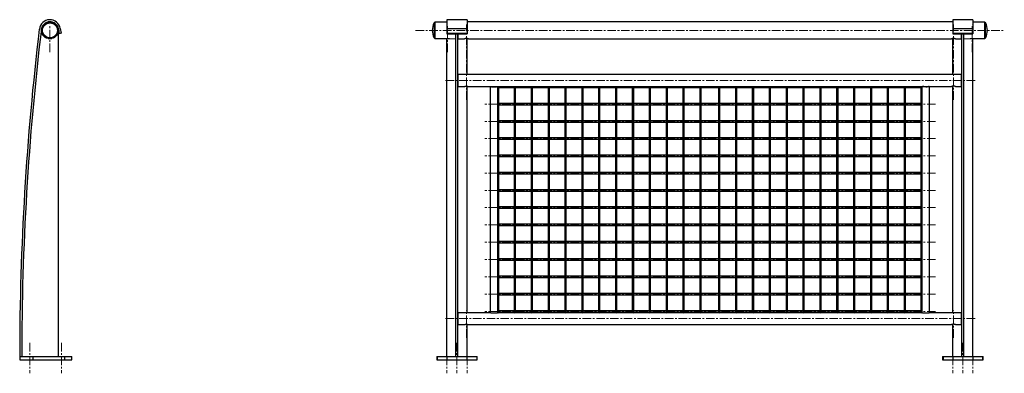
# Model space of a CAD drawing. Header units: millimetres. Extents: x 58 to 204, y 41 to 204.
# Tile 1 of 2: x 58 to 204, y 41 to 93. Entities that reach past the tile are written whole.
import ezdxf

# ---------------------------------------------------------------- set-up
doc = ezdxf.new("R2010")
doc.units = ezdxf.units.MM
doc.linetypes.add('CENTERX2', pattern=[20.32, 12.7, -2.54, 2.54, -2.54])
doc.layers.add('FORMAT', color=7, linetype='Continuous')

msp = doc.modelspace()

# ---------------------------------------------------------------- linework, layer by layer
at = {"color": 8, "linetype": 'Continuous', "lineweight": 25}
for p, q in [((119.77, 92.55), (119.77, 90.33)), ((119.9, 92.64), (119.9, 90.24)), ((201.41, 90.24), (201.41, 92.64)), ((201.54, 90.33), (201.54, 92.55))]:
    msp.add_line(p, q, dxfattribs=at)
at = {"color": 7, "linetype": 'Continuous', "lineweight": 25}
for p, q in [((121.66, 92.67), (119.9, 92.64)), ((124.66, 93.02), (121.66, 93.02)), ((121.66, 93.02), (121.66, 91.73)), ((124.66, 93.02), (124.66, 91.73)), ((196.66, 92.69), (124.66, 92.69)), ((199.66, 93.02), (196.66, 93.02)), ((196.66, 93.02), (196.66, 91.73)), ((199.66, 93.02), (199.66, 91.73)), ((201.41, 92.64), (199.66, 92.67)), ((64.07, 91.68), (64.21, 90.94)), ((64.09, 43.17), (64.09, 91.44)), ((64.5, 91), (64.21, 90.94)), ((64.36, 91.73), (64.5, 91)), ((121.66, 91.73), (121.66, 91)), ((121.66, 91.73), (124.66, 91.73)), ((121.66, 91), (121.66, 90.94)), ((121.66, 91), (124.66, 91)), ((121.66, 90.94), (124.66, 90.94)), ((123, 43.17), (123, 90.94)), ((123.31, 43.17), (123.31, 90.94)), ((123.31, 90.76), (123.36, 90.76)), ((123.36, 90.19), (123.36, 90.94)), ((124.66, 91.73), (124.66, 91)), ((124.66, 91), (124.66, 90.94)), ((196.66, 91.73), (196.66, 91)), ((196.66, 91.73), (199.66, 91.73)), ((196.66, 91), (199.66, 91)), ((196.66, 91), (196.66, 90.94)), ((196.66, 90.94), (199.66, 90.94)), ((197.96, 90.19), (197.96, 90.94)), ((197.96, 90.76), (198, 90.76)), ((198, 43.17), (198, 90.94)), ((198.31, 43.17), (198.31, 90.94)), ((199.66, 91.73), (199.66, 91)), ((199.66, 91), (199.66, 90.94)), ((119.9, 90.24), (121.47, 90.22)), ((121.66, 43.17), (121.66, 90.24)), ((122.05, 90.21), (123, 90.19)), ((123.36, 90.19), (124.26, 90.19)), ((124.66, 84.88), (124.66, 90.22)), ((124.85, 90.19), (196.46, 90.19)), ((196.66, 84.88), (196.66, 90.22)), ((197.05, 90.19), (197.96, 90.19)), ((198.31, 90.19), (199.26, 90.21)), ((199.66, 43.17), (199.66, 90.24)), ((199.84, 90.22), (201.41, 90.24)), ((197.96, 84.88), (123.36, 84.88)), ((123.36, 84.01), (123.36, 84.88)), ((197.96, 84.01), (197.96, 84.88)), ((123.36, 84.42), (123.31, 84.42)), ((123.36, 83.42), (123.31, 83.42)), ((123.36, 83.13), (123.36, 84.01)), ((197.96, 84.42), (198, 84.42)), ((197.96, 83.13), (197.96, 84.01)), ((197.96, 83.42), (198, 83.42)), ((123.36, 83.13), (124.26, 83.13)), ((124.66, 49.63), (124.66, 83.17)), ((124.85, 83.13), (196.46, 83.13)), ((128.15, 49.63), (128.15, 83.14)), ((129.15, 83.14), (129.15, 49.63)), ((129.16, 83.14), (129.16, 49.63)), ((129.36, 49.63), (129.36, 83.14)), ((129.36, 82.96), (131.66, 82.96)), ((131.66, 83.14), (131.66, 49.63)), ((131.86, 49.63), (131.86, 83.14)), ((131.86, 82.96), (134.16, 82.96)), ((134.16, 83.14), (134.16, 49.63)), ((134.36, 49.63), (134.36, 83.14)), ((134.36, 82.96), (136.66, 82.96)), ((136.66, 83.14), (136.66, 49.63)), ((136.86, 49.63), (136.86, 83.14)), ((136.86, 82.96), (139.16, 82.96)), ((139.16, 83.14), (139.16, 49.63)), ((139.36, 49.63), (139.36, 83.14)), ((139.36, 82.96), (141.66, 82.96)), ((141.66, 83.14), (141.66, 49.63)), ((141.86, 49.63), (141.86, 83.14)), ((141.86, 82.96), (144.16, 82.96)), ((144.16, 83.14), (144.16, 49.63)), ((144.36, 49.63), (144.36, 83.14)), ((144.36, 82.96), (146.66, 82.96)), ((146.66, 83.14), (146.66, 49.63)), ((146.86, 49.63), (146.86, 83.14)), ((146.86, 82.96), (149.16, 82.96)), ((149.16, 83.14), (149.16, 49.63)), ((149.36, 49.63), (149.36, 83.14)), ((149.36, 82.96), (151.66, 82.96)), ((151.66, 83.14), (151.66, 49.63)), ((151.86, 49.63), (151.86, 83.14)), ((151.86, 82.96), (154.16, 82.96)), ((154.16, 83.14), (154.16, 49.63)), ((154.36, 49.63), (154.36, 83.14)), ((154.36, 82.96), (156.66, 82.96)), ((156.66, 83.14), (156.66, 49.63)), ((156.86, 49.63), (156.86, 83.14)), ((156.86, 82.96), (159.16, 82.96)), ((159.16, 83.14), (159.16, 49.63)), ((159.36, 49.63), (159.36, 83.14)), ((159.36, 82.96), (161.95, 82.96)), ((161.95, 83.14), (161.95, 49.63)), ((162.15, 49.63), (162.15, 83.14)), ((162.15, 82.96), (164.45, 82.96)), ((164.45, 83.14), (164.45, 49.63)), ((164.65, 49.63), (164.65, 83.14)), ((164.65, 82.96), (166.95, 82.96)), ((166.95, 83.14), (166.95, 49.63)), ((167.15, 49.63), (167.15, 83.14)), ((167.15, 82.96), (169.45, 82.96)), ((169.45, 83.14), (169.45, 49.63)), ((169.65, 49.63), (169.65, 83.14)), ((169.65, 82.96), (171.95, 82.96)), ((171.95, 83.14), (171.95, 49.63)), ((172.15, 49.63), (172.15, 83.14)), ((172.15, 82.96), (174.45, 82.96)), ((174.45, 83.14), (174.45, 49.63)), ((174.65, 49.63), (174.65, 83.14)), ((174.65, 82.96), (176.95, 82.96)), ((176.95, 83.14), (176.95, 49.63)), ((177.15, 49.63), (177.15, 83.14)), ((177.15, 82.96), (179.45, 82.96)), ((179.45, 83.14), (179.45, 49.63)), ((179.65, 49.63), (179.65, 83.14)), ((179.65, 82.96), (181.95, 82.96)), ((181.95, 83.14), (181.95, 49.63)), ((182.15, 49.63), (182.15, 83.14)), ((182.15, 82.96), (184.45, 82.96)), ((184.45, 83.14), (184.45, 49.63)), ((184.65, 49.63), (184.65, 83.14)), ((184.65, 82.96), (186.95, 82.96)), ((186.95, 83.14), (186.95, 49.63)), ((187.15, 49.63), (187.15, 83.14)), ((187.15, 82.96), (189.45, 82.96)), ((189.45, 83.14), (189.45, 49.63)), ((189.65, 49.63), (189.65, 83.14)), ((189.65, 82.96), (191.95, 82.96)), ((191.95, 83.14), (191.95, 49.63)), ((192.15, 49.63), (192.15, 83.14)), ((192.15, 49.63), (192.15, 83.14)), ((193.15, 83.14), (193.15, 49.63)), ((196.66, 49.63), (196.66, 83.17)), ((197.05, 83.13), (197.96, 83.13)), ((131.66, 80.61), (129.36, 80.61)), ((129.36, 80.41), (131.66, 80.41)), ((134.16, 80.61), (131.86, 80.61)), ((131.86, 80.41), (134.16, 80.41)), ((136.66, 80.61), (134.36, 80.61)), ((134.36, 80.41), (136.66, 80.41)), ((139.16, 80.61), (136.86, 80.61)), ((136.86, 80.41), (139.16, 80.41)), ((141.66, 80.61), (139.36, 80.61)), ((139.36, 80.41), (141.66, 80.41)), ((144.16, 80.61), (141.86, 80.61)), ((141.86, 80.41), (144.16, 80.41)), ((146.66, 80.61), (144.36, 80.61)), ((144.36, 80.41), (146.66, 80.41)), ((149.16, 80.61), (146.86, 80.61)), ((146.86, 80.41), (149.16, 80.41)), ((151.66, 80.61), (149.36, 80.61)), ((149.36, 80.41), (151.66, 80.41)), ((154.16, 80.61), (151.86, 80.61)), ((151.86, 80.41), (154.16, 80.41)), ((156.66, 80.61), (154.36, 80.61)), ((154.36, 80.41), (156.66, 80.41)), ((159.16, 80.61), (156.86, 80.61)), ((156.86, 80.41), (159.16, 80.41)), ((161.95, 80.61), (159.36, 80.61)), ((159.36, 80.41), (161.95, 80.41)), ((164.45, 80.61), (162.15, 80.61)), ((162.15, 80.41), (164.45, 80.41)), ((166.95, 80.61), (164.65, 80.61)), ((164.65, 80.41), (166.95, 80.41)), ((169.45, 80.61), (167.15, 80.61)), ((167.15, 80.41), (169.45, 80.41)), ((171.95, 80.61), (169.65, 80.61)), ((169.65, 80.41), (171.95, 80.41)), ((174.45, 80.61), (172.15, 80.61)), ((172.15, 80.41), (174.45, 80.41)), ((176.95, 80.61), (174.65, 80.61)), ((174.65, 80.41), (176.95, 80.41)), ((179.45, 80.61), (177.15, 80.61)), ((177.15, 80.41), (179.45, 80.41)), ((181.95, 80.61), (179.65, 80.61)), ((179.65, 80.41), (181.95, 80.41)), ((184.45, 80.61), (182.15, 80.61)), ((182.15, 80.41), (184.45, 80.41)), ((186.95, 80.61), (184.65, 80.61)), ((184.65, 80.41), (186.95, 80.41)), ((189.45, 80.61), (187.15, 80.61)), ((187.15, 80.41), (189.45, 80.41)), ((191.95, 80.61), (189.65, 80.61)), ((189.65, 80.41), (191.95, 80.41)), ((131.66, 78.06), (129.36, 78.06)), ((129.36, 77.86), (131.66, 77.86)), ((134.16, 78.06), (131.86, 78.06)), ((131.86, 77.86), (134.16, 77.86)), ((136.66, 78.06), (134.36, 78.06)), ((134.36, 77.86), (136.66, 77.86)), ((139.16, 78.06), (136.86, 78.06)), ((136.86, 77.86), (139.16, 77.86)), ((141.66, 78.06), (139.36, 78.06)), ((139.36, 77.86), (141.66, 77.86)), ((144.16, 78.06), (141.86, 78.06)), ((141.86, 77.86), (144.16, 77.86)), ((146.66, 78.06), (144.36, 78.06)), ((144.36, 77.86), (146.66, 77.86)), ((149.16, 78.06), (146.86, 78.06)), ((146.86, 77.86), (149.16, 77.86)), ((151.66, 78.06), (149.36, 78.06)), ((149.36, 77.86), (151.66, 77.86)), ((154.16, 78.06), (151.86, 78.06)), ((151.86, 77.86), (154.16, 77.86)), ((156.66, 78.06), (154.36, 78.06)), ((154.36, 77.86), (156.66, 77.86)), ((159.16, 78.06), (156.86, 78.06)), ((156.86, 77.86), (159.16, 77.86)), ((161.95, 78.06), (159.36, 78.06)), ((159.36, 77.86), (161.95, 77.86)), ((164.45, 78.06), (162.15, 78.06)), ((162.15, 77.86), (164.45, 77.86)), ((166.95, 78.06), (164.65, 78.06)), ((164.65, 77.86), (166.95, 77.86)), ((169.45, 78.06), (167.15, 78.06)), ((167.15, 77.86), (169.45, 77.86)), ((171.95, 78.06), (169.65, 78.06)), ((169.65, 77.86), (171.95, 77.86)), ((174.45, 78.06), (172.15, 78.06)), ((172.15, 77.86), (174.45, 77.86)), ((176.95, 78.06), (174.65, 78.06)), ((174.65, 77.86), (176.95, 77.86)), ((179.45, 78.06), (177.15, 78.06)), ((177.15, 77.86), (179.45, 77.86)), ((181.95, 78.06), (179.65, 78.06)), ((179.65, 77.86), (181.95, 77.86)), ((184.45, 78.06), (182.15, 78.06)), ((182.15, 77.86), (184.45, 77.86)), ((186.95, 78.06), (184.65, 78.06)), ((184.65, 77.86), (186.95, 77.86)), ((189.45, 78.06), (187.15, 78.06)), ((187.15, 77.86), (189.45, 77.86)), ((191.95, 78.06), (189.65, 78.06)), ((189.65, 77.86), (191.95, 77.86)), ((131.66, 75.51), (129.36, 75.51)), ((129.36, 75.31), (131.66, 75.31)), ((134.16, 75.51), (131.86, 75.51)), ((131.86, 75.31), (134.16, 75.31)), ((136.66, 75.51), (134.36, 75.51)), ((134.36, 75.31), (136.66, 75.31)), ((139.16, 75.51), (136.86, 75.51)), ((136.86, 75.31), (139.16, 75.31)), ((141.66, 75.51), (139.36, 75.51)), ((139.36, 75.31), (141.66, 75.31)), ((144.16, 75.51), (141.86, 75.51)), ((141.86, 75.31), (144.16, 75.31)), ((146.66, 75.51), (144.36, 75.51)), ((144.36, 75.31), (146.66, 75.31)), ((149.16, 75.51), (146.86, 75.51)), ((146.86, 75.31), (149.16, 75.31)), ((151.66, 75.51), (149.36, 75.51)), ((149.36, 75.31), (151.66, 75.31)), ((154.16, 75.51), (151.86, 75.51)), ((151.86, 75.31), (154.16, 75.31)), ((156.66, 75.51), (154.36, 75.51)), ((154.36, 75.31), (156.66, 75.31)), ((159.16, 75.51), (156.86, 75.51)), ((156.86, 75.31), (159.16, 75.31)), ((161.95, 75.51), (159.36, 75.51)), ((159.36, 75.31), (161.95, 75.31)), ((164.45, 75.51), (162.15, 75.51)), ((162.15, 75.31), (164.45, 75.31)), ((166.95, 75.51), (164.65, 75.51)), ((164.65, 75.31), (166.95, 75.31)), ((169.45, 75.51), (167.15, 75.51)), ((167.15, 75.31), (169.45, 75.31)), ((171.95, 75.51), (169.65, 75.51)), ((169.65, 75.31), (171.95, 75.31)), ((174.45, 75.51), (172.15, 75.51)), ((172.15, 75.31), (174.45, 75.31)), ((176.95, 75.51), (174.65, 75.51)), ((174.65, 75.31), (176.95, 75.31)), ((179.45, 75.51), (177.15, 75.51)), ((177.15, 75.31), (179.45, 75.31)), ((181.95, 75.51), (179.65, 75.51)), ((179.65, 75.31), (181.95, 75.31)), ((184.45, 75.51), (182.15, 75.51)), ((182.15, 75.31), (184.45, 75.31)), ((186.95, 75.51), (184.65, 75.51)), ((184.65, 75.31), (186.95, 75.31)), ((189.45, 75.51), (187.15, 75.51)), ((187.15, 75.31), (189.45, 75.31)), ((191.95, 75.51), (189.65, 75.51)), ((189.65, 75.31), (191.95, 75.31)), ((131.66, 72.95), (129.36, 72.95)), ((129.36, 72.75), (131.66, 72.75)), ((134.16, 72.95), (131.86, 72.95)), ((131.86, 72.75), (134.16, 72.75)), ((136.66, 72.95), (134.36, 72.95)), ((134.36, 72.75), (136.66, 72.75)), ((139.16, 72.95), (136.86, 72.95)), ((136.86, 72.75), (139.16, 72.75)), ((141.66, 72.95), (139.36, 72.95)), ((139.36, 72.75), (141.66, 72.75)), ((144.16, 72.95), (141.86, 72.95)), ((141.86, 72.75), (144.16, 72.75)), ((146.66, 72.95), (144.36, 72.95)), ((144.36, 72.75), (146.66, 72.75)), ((149.16, 72.95), (146.86, 72.95)), ((146.86, 72.75), (149.16, 72.75)), ((151.66, 72.95), (149.36, 72.95)), ((149.36, 72.75), (151.66, 72.75)), ((154.16, 72.95), (151.86, 72.95)), ((151.86, 72.75), (154.16, 72.75)), ((156.66, 72.95), (154.36, 72.95)), ((154.36, 72.75), (156.66, 72.75)), ((159.16, 72.95), (156.86, 72.95)), ((156.86, 72.75), (159.16, 72.75)), ((161.95, 72.95), (159.36, 72.95)), ((159.36, 72.75), (161.95, 72.75)), ((164.45, 72.95), (162.15, 72.95)), ((162.15, 72.75), (164.45, 72.75)), ((166.95, 72.95), (164.65, 72.95)), ((164.65, 72.75), (166.95, 72.75)), ((169.45, 72.95), (167.15, 72.95)), ((167.15, 72.75), (169.45, 72.75)), ((171.95, 72.95), (169.65, 72.95)), ((169.65, 72.75), (171.95, 72.75)), ((174.45, 72.95), (172.15, 72.95)), ((172.15, 72.75), (174.45, 72.75)), ((176.95, 72.95), (174.65, 72.95)), ((174.65, 72.75), (176.95, 72.75)), ((179.45, 72.95), (177.15, 72.95)), ((177.15, 72.75), (179.45, 72.75)), ((181.95, 72.95), (179.65, 72.95)), ((179.65, 72.75), (181.95, 72.75)), ((184.45, 72.95), (182.15, 72.95)), ((182.15, 72.75), (184.45, 72.75)), ((186.95, 72.95), (184.65, 72.95)), ((184.65, 72.75), (186.95, 72.75)), ((189.45, 72.95), (187.15, 72.95)), ((187.15, 72.75), (189.45, 72.75)), ((191.95, 72.95), (189.65, 72.95)), ((189.65, 72.75), (191.95, 72.75)), ((131.66, 70.4), (129.36, 70.4)), ((129.36, 70.2), (131.66, 70.2)), ((134.16, 70.4), (131.86, 70.4)), ((131.86, 70.2), (134.16, 70.2)), ((136.66, 70.4), (134.36, 70.4)), ((134.36, 70.2), (136.66, 70.2)), ((139.16, 70.4), (136.86, 70.4)), ((136.86, 70.2), (139.16, 70.2)), ((141.66, 70.4), (139.36, 70.4)), ((139.36, 70.2), (141.66, 70.2)), ((144.16, 70.4), (141.86, 70.4)), ((141.86, 70.2), (144.16, 70.2)), ((146.66, 70.4), (144.36, 70.4)), ((144.36, 70.2), (146.66, 70.2)), ((149.16, 70.4), (146.86, 70.4)), ((146.86, 70.2), (149.16, 70.2)), ((151.66, 70.4), (149.36, 70.4)), ((149.36, 70.2), (151.66, 70.2)), ((154.16, 70.4), (151.86, 70.4)), ((151.86, 70.2), (154.16, 70.2)), ((156.66, 70.4), (154.36, 70.4)), ((154.36, 70.2), (156.66, 70.2)), ((159.16, 70.4), (156.86, 70.4)), ((156.86, 70.2), (159.16, 70.2)), ((161.95, 70.4), (159.36, 70.4)), ((159.36, 70.2), (161.95, 70.2)), ((164.45, 70.4), (162.15, 70.4)), ((162.15, 70.2), (164.45, 70.2)), ((166.95, 70.4), (164.65, 70.4)), ((164.65, 70.2), (166.95, 70.2)), ((169.45, 70.4), (167.15, 70.4)), ((167.15, 70.2), (169.45, 70.2)), ((171.95, 70.4), (169.65, 70.4)), ((169.65, 70.2), (171.95, 70.2)), ((174.45, 70.4), (172.15, 70.4)), ((172.15, 70.2), (174.45, 70.2)), ((176.95, 70.4), (174.65, 70.4)), ((174.65, 70.2), (176.95, 70.2)), ((179.45, 70.4), (177.15, 70.4)), ((177.15, 70.2), (179.45, 70.2)), ((181.95, 70.4), (179.65, 70.4)), ((179.65, 70.2), (181.95, 70.2)), ((184.45, 70.4), (182.15, 70.4)), ((182.15, 70.2), (184.45, 70.2)), ((186.95, 70.4), (184.65, 70.4)), ((184.65, 70.2), (186.95, 70.2)), ((189.45, 70.4), (187.15, 70.4)), ((187.15, 70.2), (189.45, 70.2)), ((191.95, 70.4), (189.65, 70.4)), ((189.65, 70.2), (191.95, 70.2)), ((131.66, 67.84), (129.36, 67.84)), ((129.36, 67.64), (131.66, 67.64)), ((134.16, 67.84), (131.86, 67.84)), ((131.86, 67.64), (134.16, 67.64)), ((136.66, 67.84), (134.36, 67.84)), ((134.36, 67.64), (136.66, 67.64)), ((139.16, 67.84), (136.86, 67.84)), ((136.86, 67.64), (139.16, 67.64)), ((141.66, 67.84), (139.36, 67.84)), ((139.36, 67.64), (141.66, 67.64)), ((144.16, 67.84), (141.86, 67.84)), ((141.86, 67.64), (144.16, 67.64)), ((146.66, 67.84), (144.36, 67.84)), ((144.36, 67.64), (146.66, 67.64)), ((149.16, 67.84), (146.86, 67.84)), ((146.86, 67.64), (149.16, 67.64)), ((151.66, 67.84), (149.36, 67.84)), ((149.36, 67.64), (151.66, 67.64)), ((154.16, 67.84), (151.86, 67.84)), ((151.86, 67.64), (154.16, 67.64)), ((156.66, 67.84), (154.36, 67.84)), ((154.36, 67.64), (156.66, 67.64)), ((159.16, 67.84), (156.86, 67.84)), ((156.86, 67.64), (159.16, 67.64)), ((161.95, 67.84), (159.36, 67.84)), ((159.36, 67.64), (161.95, 67.64)), ((164.45, 67.84), (162.15, 67.84)), ((162.15, 67.64), (164.45, 67.64)), ((166.95, 67.84), (164.65, 67.84)), ((164.65, 67.64), (166.95, 67.64)), ((169.45, 67.84), (167.15, 67.84)), ((167.15, 67.64), (169.45, 67.64)), ((171.95, 67.84), (169.65, 67.84)), ((169.65, 67.64), (171.95, 67.64)), ((174.45, 67.84), (172.15, 67.84)), ((172.15, 67.64), (174.45, 67.64)), ((176.95, 67.84), (174.65, 67.84)), ((174.65, 67.64), (176.95, 67.64)), ((179.45, 67.84), (177.15, 67.84)), ((177.15, 67.64), (179.45, 67.64)), ((181.95, 67.84), (179.65, 67.84)), ((179.65, 67.64), (181.95, 67.64)), ((184.45, 67.84), (182.15, 67.84)), ((182.15, 67.64), (184.45, 67.64)), ((186.95, 67.84), (184.65, 67.84)), ((184.65, 67.64), (186.95, 67.64)), ((189.45, 67.84), (187.15, 67.84)), ((187.15, 67.64), (189.45, 67.64)), ((191.95, 67.84), (189.65, 67.84)), ((189.65, 67.64), (191.95, 67.64)), ((131.66, 65.29), (129.36, 65.29)), ((129.36, 65.09), (131.66, 65.09)), ((134.16, 65.29), (131.86, 65.29)), ((131.86, 65.09), (134.16, 65.09)), ((136.66, 65.29), (134.36, 65.29)), ((134.36, 65.09), (136.66, 65.09)), ((139.16, 65.29), (136.86, 65.29)), ((136.86, 65.09), (139.16, 65.09)), ((141.66, 65.29), (139.36, 65.29)), ((139.36, 65.09), (141.66, 65.09)), ((144.16, 65.29), (141.86, 65.29)), ((141.86, 65.09), (144.16, 65.09)), ((146.66, 65.29), (144.36, 65.29)), ((144.36, 65.09), (146.66, 65.09)), ((149.16, 65.29), (146.86, 65.29)), ((146.86, 65.09), (149.16, 65.09)), ((151.66, 65.29), (149.36, 65.29)), ((149.36, 65.09), (151.66, 65.09)), ((154.16, 65.29), (151.86, 65.29)), ((151.86, 65.09), (154.16, 65.09)), ((156.66, 65.29), (154.36, 65.29)), ((154.36, 65.09), (156.66, 65.09)), ((159.16, 65.29), (156.86, 65.29)), ((156.86, 65.09), (159.16, 65.09)), ((161.95, 65.29), (159.36, 65.29)), ((159.36, 65.09), (161.95, 65.09)), ((164.45, 65.29), (162.15, 65.29)), ((162.15, 65.09), (164.45, 65.09)), ((166.95, 65.29), (164.65, 65.29)), ((164.65, 65.09), (166.95, 65.09)), ((169.45, 65.29), (167.15, 65.29)), ((167.15, 65.09), (169.45, 65.09)), ((171.95, 65.29), (169.65, 65.29)), ((169.65, 65.09), (171.95, 65.09)), ((174.45, 65.29), (172.15, 65.29)), ((172.15, 65.09), (174.45, 65.09)), ((176.95, 65.29), (174.65, 65.29)), ((174.65, 65.09), (176.95, 65.09)), ((179.45, 65.29), (177.15, 65.29)), ((177.15, 65.09), (179.45, 65.09)), ((181.95, 65.29), (179.65, 65.29)), ((179.65, 65.09), (181.95, 65.09)), ((184.45, 65.29), (182.15, 65.29)), ((182.15, 65.09), (184.45, 65.09)), ((186.95, 65.29), (184.65, 65.29)), ((184.65, 65.09), (186.95, 65.09)), ((189.45, 65.29), (187.15, 65.29)), ((187.15, 65.09), (189.45, 65.09)), ((191.95, 65.29), (189.65, 65.29)), ((189.65, 65.09), (191.95, 65.09)), ((131.66, 62.73), (129.36, 62.73)), ((129.36, 62.53), (131.66, 62.53)), ((134.16, 62.73), (131.86, 62.73)), ((131.86, 62.53), (134.16, 62.53)), ((136.66, 62.73), (134.36, 62.73)), ((134.36, 62.53), (136.66, 62.53)), ((139.16, 62.73), (136.86, 62.73)), ((136.86, 62.53), (139.16, 62.53)), ((141.66, 62.73), (139.36, 62.73)), ((139.36, 62.53), (141.66, 62.53)), ((144.16, 62.73), (141.86, 62.73)), ((141.86, 62.53), (144.16, 62.53)), ((146.66, 62.73), (144.36, 62.73)), ((144.36, 62.53), (146.66, 62.53)), ((149.16, 62.73), (146.86, 62.73)), ((146.86, 62.53), (149.16, 62.53)), ((151.66, 62.73), (149.36, 62.73)), ((149.36, 62.53), (151.66, 62.53)), ((154.16, 62.73), (151.86, 62.73)), ((151.86, 62.53), (154.16, 62.53)), ((156.66, 62.73), (154.36, 62.73)), ((154.36, 62.53), (156.66, 62.53)), ((159.16, 62.73), (156.86, 62.73)), ((156.86, 62.53), (159.16, 62.53)), ((161.95, 62.73), (159.36, 62.73)), ((159.36, 62.53), (161.95, 62.53)), ((164.45, 62.73), (162.15, 62.73)), ((162.15, 62.53), (164.45, 62.53)), ((166.95, 62.73), (164.65, 62.73)), ((164.65, 62.53), (166.95, 62.53)), ((169.45, 62.73), (167.15, 62.73)), ((167.15, 62.53), (169.45, 62.53)), ((171.95, 62.73), (169.65, 62.73)), ((169.65, 62.53), (171.95, 62.53)), ((174.45, 62.73), (172.15, 62.73)), ((172.15, 62.53), (174.45, 62.53)), ((176.95, 62.73), (174.65, 62.73)), ((174.65, 62.53), (176.95, 62.53)), ((179.45, 62.73), (177.15, 62.73)), ((177.15, 62.53), (179.45, 62.53)), ((181.95, 62.73), (179.65, 62.73)), ((179.65, 62.53), (181.95, 62.53)), ((184.45, 62.73), (182.15, 62.73)), ((182.15, 62.53), (184.45, 62.53)), ((186.95, 62.73), (184.65, 62.73)), ((184.65, 62.53), (186.95, 62.53)), ((189.45, 62.73), (187.15, 62.73)), ((187.15, 62.53), (189.45, 62.53)), ((191.95, 62.73), (189.65, 62.73)), ((189.65, 62.53), (191.95, 62.53)), ((131.66, 60.17), (129.36, 60.17)), ((129.36, 59.97), (131.66, 59.97)), ((134.16, 60.17), (131.86, 60.17)), ((131.86, 59.97), (134.16, 59.97)), ((136.66, 60.17), (134.36, 60.17)), ((134.36, 59.97), (136.66, 59.97)), ((139.16, 60.17), (136.86, 60.17)), ((136.86, 59.97), (139.16, 59.97)), ((141.66, 60.17), (139.36, 60.17)), ((139.36, 59.97), (141.66, 59.97)), ((144.16, 60.17), (141.86, 60.17)), ((141.86, 59.97), (144.16, 59.97)), ((146.66, 60.17), (144.36, 60.17)), ((144.36, 59.97), (146.66, 59.97)), ((149.16, 60.17), (146.86, 60.17)), ((146.86, 59.97), (149.16, 59.97)), ((151.66, 60.17), (149.36, 60.17)), ((149.36, 59.97), (151.66, 59.97)), ((154.16, 60.17), (151.86, 60.17)), ((151.86, 59.97), (154.16, 59.97)), ((156.66, 60.17), (154.36, 60.17)), ((154.36, 59.97), (156.66, 59.97)), ((159.16, 60.17), (156.86, 60.17)), ((156.86, 59.97), (159.16, 59.97)), ((161.95, 60.17), (159.36, 60.17)), ((159.36, 59.97), (161.95, 59.97)), ((164.45, 60.17), (162.15, 60.17)), ((162.15, 59.97), (164.45, 59.97)), ((166.95, 60.17), (164.65, 60.17)), ((164.65, 59.97), (166.95, 59.97)), ((169.45, 60.17), (167.15, 60.17)), ((167.15, 59.97), (169.45, 59.97)), ((171.95, 60.17), (169.65, 60.17)), ((169.65, 59.97), (171.95, 59.97)), ((174.45, 60.17), (172.15, 60.17)), ((172.15, 59.97), (174.45, 59.97)), ((176.95, 60.17), (174.65, 60.17)), ((174.65, 59.97), (176.95, 59.97)), ((179.45, 60.17), (177.15, 60.17)), ((177.15, 59.97), (179.45, 59.97)), ((181.95, 60.17), (179.65, 60.17)), ((179.65, 59.97), (181.95, 59.97)), ((184.45, 60.17), (182.15, 60.17)), ((182.15, 59.97), (184.45, 59.97)), ((186.95, 60.17), (184.65, 60.17)), ((184.65, 59.97), (186.95, 59.97)), ((189.45, 60.17), (187.15, 60.17)), ((187.15, 59.97), (189.45, 59.97)), ((191.95, 60.17), (189.65, 60.17)), ((189.65, 59.97), (191.95, 59.97)), ((131.66, 57.61), (129.36, 57.61)), ((129.36, 57.41), (131.66, 57.41)), ((134.16, 57.61), (131.86, 57.61)), ((131.86, 57.41), (134.16, 57.41)), ((136.66, 57.61), (134.36, 57.61)), ((134.36, 57.41), (136.66, 57.41)), ((139.16, 57.61), (136.86, 57.61)), ((136.86, 57.41), (139.16, 57.41)), ((141.66, 57.61), (139.36, 57.61)), ((139.36, 57.41), (141.66, 57.41)), ((144.16, 57.61), (141.86, 57.61)), ((141.86, 57.41), (144.16, 57.41)), ((146.66, 57.61), (144.36, 57.61)), ((144.36, 57.41), (146.66, 57.41)), ((149.16, 57.61), (146.86, 57.61)), ((146.86, 57.41), (149.16, 57.41)), ((151.66, 57.61), (149.36, 57.61)), ((149.36, 57.41), (151.66, 57.41)), ((154.16, 57.61), (151.86, 57.61)), ((151.86, 57.41), (154.16, 57.41)), ((156.66, 57.61), (154.36, 57.61)), ((154.36, 57.41), (156.66, 57.41)), ((159.16, 57.61), (156.86, 57.61)), ((156.86, 57.41), (159.16, 57.41)), ((161.95, 57.61), (159.36, 57.61)), ((159.36, 57.41), (161.95, 57.41)), ((164.45, 57.61), (162.15, 57.61)), ((162.15, 57.41), (164.45, 57.41)), ((166.95, 57.61), (164.65, 57.61)), ((164.65, 57.41), (166.95, 57.41)), ((169.45, 57.61), (167.15, 57.61)), ((167.15, 57.41), (169.45, 57.41)), ((171.95, 57.61), (169.65, 57.61)), ((169.65, 57.41), (171.95, 57.41)), ((174.45, 57.61), (172.15, 57.61)), ((172.15, 57.41), (174.45, 57.41)), ((176.95, 57.61), (174.65, 57.61)), ((174.65, 57.41), (176.95, 57.41)), ((179.45, 57.61), (177.15, 57.61)), ((177.15, 57.41), (179.45, 57.41)), ((181.95, 57.61), (179.65, 57.61)), ((179.65, 57.41), (181.95, 57.41)), ((184.45, 57.61), (182.15, 57.61)), ((182.15, 57.41), (184.45, 57.41)), ((186.95, 57.61), (184.65, 57.61)), ((184.65, 57.41), (186.95, 57.41)), ((189.45, 57.61), (187.15, 57.61)), ((187.15, 57.41), (189.45, 57.41)), ((191.95, 57.61), (189.65, 57.61)), ((189.65, 57.41), (191.95, 57.41)), ((131.66, 55.05), (129.36, 55.05)), ((129.36, 54.85), (131.66, 54.85)), ((134.16, 55.05), (131.86, 55.05)), ((131.86, 54.85), (134.16, 54.85)), ((136.66, 55.05), (134.36, 55.05)), ((134.36, 54.85), (136.66, 54.85)), ((139.16, 55.05), (136.86, 55.05)), ((136.86, 54.85), (139.16, 54.85)), ((141.66, 55.05), (139.36, 55.05)), ((139.36, 54.85), (141.66, 54.85)), ((144.16, 55.05), (141.86, 55.05)), ((141.86, 54.85), (144.16, 54.85)), ((146.66, 55.05), (144.36, 55.05)), ((144.36, 54.85), (146.66, 54.85)), ((149.16, 55.05), (146.86, 55.05)), ((146.86, 54.85), (149.16, 54.85)), ((151.66, 55.05), (149.36, 55.05)), ((149.36, 54.85), (151.66, 54.85)), ((154.16, 55.05), (151.86, 55.05)), ((151.86, 54.85), (154.16, 54.85)), ((156.66, 55.05), (154.36, 55.05)), ((154.36, 54.85), (156.66, 54.85)), ((159.16, 55.05), (156.86, 55.05)), ((156.86, 54.85), (159.16, 54.85)), ((161.95, 55.05), (159.36, 55.05)), ((159.36, 54.85), (161.95, 54.85)), ((164.45, 55.05), (162.15, 55.05)), ((162.15, 54.85), (164.45, 54.85)), ((166.95, 55.05), (164.65, 55.05)), ((164.65, 54.85), (166.95, 54.85)), ((169.45, 55.05), (167.15, 55.05)), ((167.15, 54.85), (169.45, 54.85)), ((171.95, 55.05), (169.65, 55.05)), ((169.65, 54.85), (171.95, 54.85)), ((174.45, 55.05), (172.15, 55.05)), ((172.15, 54.85), (174.45, 54.85)), ((176.95, 55.05), (174.65, 55.05)), ((174.65, 54.85), (176.95, 54.85)), ((179.45, 55.05), (177.15, 55.05)), ((177.15, 54.85), (179.45, 54.85)), ((181.95, 55.05), (179.65, 55.05)), ((179.65, 54.85), (181.95, 54.85)), ((184.45, 55.05), (182.15, 55.05)), ((182.15, 54.85), (184.45, 54.85)), ((186.95, 55.05), (184.65, 55.05)), ((184.65, 54.85), (186.95, 54.85)), ((189.45, 55.05), (187.15, 55.05)), ((187.15, 54.85), (189.45, 54.85)), ((191.95, 55.05), (189.65, 55.05)), ((189.65, 54.85), (191.95, 54.85)), ((131.66, 52.49), (129.36, 52.49)), ((129.36, 52.29), (131.66, 52.29)), ((134.16, 52.49), (131.86, 52.49)), ((131.86, 52.29), (134.16, 52.29)), ((136.66, 52.49), (134.36, 52.49)), ((134.36, 52.29), (136.66, 52.29)), ((139.16, 52.49), (136.86, 52.49)), ((136.86, 52.29), (139.16, 52.29)), ((141.66, 52.49), (139.36, 52.49)), ((139.36, 52.29), (141.66, 52.29)), ((144.16, 52.49), (141.86, 52.49)), ((141.86, 52.29), (144.16, 52.29)), ((146.66, 52.49), (144.36, 52.49)), ((144.36, 52.29), (146.66, 52.29)), ((149.16, 52.49), (146.86, 52.49)), ((146.86, 52.29), (149.16, 52.29)), ((151.66, 52.49), (149.36, 52.49)), ((149.36, 52.29), (151.66, 52.29)), ((154.16, 52.49), (151.86, 52.49)), ((151.86, 52.29), (154.16, 52.29)), ((156.66, 52.49), (154.36, 52.49)), ((154.36, 52.29), (156.66, 52.29)), ((159.16, 52.49), (156.86, 52.49)), ((156.86, 52.29), (159.16, 52.29)), ((161.95, 52.49), (159.36, 52.49)), ((159.36, 52.29), (161.95, 52.29)), ((164.45, 52.49), (162.15, 52.49)), ((162.15, 52.29), (164.45, 52.29)), ((166.95, 52.49), (164.65, 52.49)), ((164.65, 52.29), (166.95, 52.29)), ((169.45, 52.49), (167.15, 52.49)), ((167.15, 52.29), (169.45, 52.29)), ((171.95, 52.49), (169.65, 52.49)), ((169.65, 52.29), (171.95, 52.29)), ((174.45, 52.49), (172.15, 52.49)), ((172.15, 52.29), (174.45, 52.29)), ((176.95, 52.49), (174.65, 52.49)), ((174.65, 52.29), (176.95, 52.29)), ((179.45, 52.49), (177.15, 52.49)), ((177.15, 52.29), (179.45, 52.29)), ((181.95, 52.49), (179.65, 52.49)), ((179.65, 52.29), (181.95, 52.29)), ((184.45, 52.49), (182.15, 52.49)), ((182.15, 52.29), (184.45, 52.29)), ((186.95, 52.49), (184.65, 52.49)), ((184.65, 52.29), (186.95, 52.29)), ((189.45, 52.49), (187.15, 52.49)), ((187.15, 52.29), (189.45, 52.29)), ((191.95, 52.49), (189.65, 52.49)), ((189.65, 52.29), (191.95, 52.29)), ((128.15, 49.63), (123.36, 49.63)), ((123.36, 48.76), (123.36, 49.63)), ((129.16, 49.63), (129.15, 49.63)), ((131.66, 49.93), (129.36, 49.93)), ((129.36, 49.73), (131.66, 49.73)), ((131.66, 49.63), (129.36, 49.63)), ((134.16, 49.93), (131.86, 49.93)), ((131.86, 49.73), (134.16, 49.73)), ((134.16, 49.63), (131.86, 49.63)), ((136.66, 49.93), (134.36, 49.93)), ((134.36, 49.73), (136.66, 49.73)), ((136.66, 49.63), (134.36, 49.63)), ((139.16, 49.93), (136.86, 49.93)), ((136.86, 49.73), (139.16, 49.73)), ((139.16, 49.63), (136.86, 49.63)), ((141.66, 49.93), (139.36, 49.93)), ((139.36, 49.73), (141.66, 49.73)), ((141.66, 49.63), (139.36, 49.63)), ((144.16, 49.93), (141.86, 49.93)), ((141.86, 49.73), (144.16, 49.73)), ((144.16, 49.63), (141.86, 49.63)), ((146.66, 49.93), (144.36, 49.93)), ((144.36, 49.73), (146.66, 49.73)), ((146.66, 49.63), (144.36, 49.63)), ((149.16, 49.93), (146.86, 49.93)), ((146.86, 49.73), (149.16, 49.73)), ((149.16, 49.63), (146.86, 49.63)), ((151.66, 49.93), (149.36, 49.93)), ((149.36, 49.73), (151.66, 49.73)), ((151.66, 49.63), (149.36, 49.63)), ((154.16, 49.93), (151.86, 49.93)), ((151.86, 49.73), (154.16, 49.73)), ((154.16, 49.63), (151.86, 49.63)), ((156.66, 49.93), (154.36, 49.93)), ((154.36, 49.73), (156.66, 49.73)), ((156.66, 49.63), (154.36, 49.63)), ((159.16, 49.93), (156.86, 49.93)), ((156.86, 49.73), (159.16, 49.73)), ((159.16, 49.63), (156.86, 49.63)), ((161.95, 49.93), (159.36, 49.93)), ((159.36, 49.73), (161.95, 49.73)), ((161.95, 49.63), (159.36, 49.63)), ((164.45, 49.93), (162.15, 49.93)), ((162.15, 49.73), (164.45, 49.73)), ((164.45, 49.63), (162.15, 49.63)), ((166.95, 49.93), (164.65, 49.93)), ((164.65, 49.73), (166.95, 49.73)), ((166.95, 49.63), (164.65, 49.63)), ((169.45, 49.93), (167.15, 49.93)), ((167.15, 49.73), (169.45, 49.73)), ((169.45, 49.63), (167.15, 49.63)), ((171.95, 49.93), (169.65, 49.93)), ((169.65, 49.73), (171.95, 49.73)), ((171.95, 49.63), (169.65, 49.63)), ((174.45, 49.93), (172.15, 49.93)), ((172.15, 49.73), (174.45, 49.73)), ((174.45, 49.63), (172.15, 49.63)), ((176.95, 49.93), (174.65, 49.93)), ((174.65, 49.73), (176.95, 49.73)), ((176.95, 49.63), (174.65, 49.63)), ((179.45, 49.93), (177.15, 49.93)), ((177.15, 49.73), (179.45, 49.73)), ((179.45, 49.63), (177.15, 49.63)), ((181.95, 49.93), (179.65, 49.93)), ((179.65, 49.73), (181.95, 49.73)), ((181.95, 49.63), (179.65, 49.63)), ((184.45, 49.93), (182.15, 49.93)), ((182.15, 49.73), (184.45, 49.73)), ((184.45, 49.63), (182.15, 49.63)), ((186.95, 49.93), (184.65, 49.93)), ((184.65, 49.73), (186.95, 49.73)), ((186.95, 49.63), (184.65, 49.63)), ((189.45, 49.93), (187.15, 49.93)), ((187.15, 49.73), (189.45, 49.73)), ((189.45, 49.63), (187.15, 49.63)), ((191.95, 49.93), (189.65, 49.93)), ((189.65, 49.73), (191.95, 49.73)), ((191.95, 49.63), (189.65, 49.63)), ((192.15, 49.63), (192.15, 49.63)), ((192.15, 49.63), (192.15, 49.63)), ((197.96, 49.63), (193.15, 49.63)), ((197.96, 48.76), (197.96, 49.63)), ((123.36, 49.17), (123.31, 49.17)), ((123.36, 47.88), (123.36, 48.76)), ((197.96, 49.17), (198, 49.17)), ((197.96, 47.88), (197.96, 48.76)), ((123.36, 48.17), (123.31, 48.17)), ((123.36, 47.88), (124.26, 47.88)), ((124.66, 43.17), (124.66, 47.92)), ((124.85, 47.88), (196.46, 47.88)), ((196.66, 43.17), (196.66, 47.92)), ((197.05, 47.88), (197.96, 47.88)), ((197.96, 48.17), (198, 48.17)), ((58.34, 43.17), (58.34, 42.67)), ((58.34, 43.17), (60.28, 43.17)), ((58.34, 42.67), (60.28, 42.67)), ((60.28, 43.17), (60.28, 42.67)), ((60.28, 43.17), (64.99, 43.17)), ((60.28, 42.67), (64.99, 42.67)), ((64.99, 43.17), (64.99, 42.67)), ((64.99, 43.17), (66.09, 43.17)), ((64.99, 42.67), (66.09, 42.67)), ((66.09, 42.67), (66.09, 43.17)), ((120.16, 43.17), (120.16, 42.67)), ((120.16, 43.17), (120.22, 43.17)), ((120.16, 42.67), (120.22, 42.67)), ((120.22, 43.17), (120.22, 42.67)), ((120.22, 43.17), (121.67, 43.17)), ((120.22, 42.67), (121.67, 42.67)), ((121.67, 43.17), (121.67, 42.67)), ((121.67, 43.17), (124.64, 43.17)), ((121.67, 42.67), (124.64, 42.67)), ((124.64, 43.17), (124.64, 42.67)), ((124.64, 43.17), (126.09, 43.17)), ((124.64, 42.67), (126.09, 42.67)), ((126.09, 43.17), (126.09, 42.67)), ((126.09, 43.17), (126.16, 43.17)), ((126.09, 42.67), (126.16, 42.67)), ((126.16, 42.67), (126.16, 43.17)), ((195.16, 43.17), (195.16, 42.67)), ((195.16, 43.17), (195.22, 43.17)), ((195.16, 42.67), (195.22, 42.67)), ((195.22, 43.17), (195.22, 42.67)), ((195.22, 43.17), (196.67, 43.17)), ((195.22, 42.67), (196.67, 42.67)), ((196.67, 43.17), (196.67, 42.67)), ((196.67, 43.17), (199.64, 43.17)), ((196.67, 42.67), (199.64, 42.67)), ((199.64, 43.17), (199.64, 42.67)), ((199.64, 43.17), (201.09, 43.17)), ((199.64, 42.67), (201.09, 42.67)), ((201.09, 43.17), (201.09, 42.67)), ((201.09, 43.17), (201.16, 43.17)), ((201.09, 42.67), (201.16, 42.67)), ((201.16, 42.67), (201.16, 43.17))]:
    msp.add_line(p, q, dxfattribs=at)
at = {"color": 7, "linetype": 'Continuous', "lineweight": 25, "flags": 128}
for points in [[(64.09, 91.44), (64.08, 91.59), (64.07, 91.68)], [(128.16, 83.13), (128.16, 83.13), (128.19, 83.12), (128.24, 83.11), (128.3, 83.1), (128.38, 83.1), (128.46, 83.09), (128.56, 83.09), (128.66, 83.09), (128.75, 83.09), (128.85, 83.09), (128.93, 83.1), (129.01, 83.1), (129.07, 83.11), (129.12, 83.12), (129.15, 83.13), (129.15, 83.13)], [(128.66, 83.1), (128.74, 83.1), (128.82, 83.1), (128.9, 83.1), (128.96, 83.11), (129.01, 83.12), (129.04, 83.13), (129.05, 83.13)], [(193.15, 83.13), (193.15, 83.13), (193.12, 83.12), (193.07, 83.11), (193.01, 83.1), (192.93, 83.1), (192.85, 83.09), (192.75, 83.09), (192.66, 83.09), (192.56, 83.09), (192.46, 83.09), (192.38, 83.1), (192.3, 83.1), (192.24, 83.11), (192.19, 83.12), (192.16, 83.13), (192.16, 83.13)], [(192.66, 83.1), (192.57, 83.1), (192.49, 83.1), (192.41, 83.1), (192.35, 83.11), (192.3, 83.12), (192.27, 83.13), (192.26, 83.13)]]:
    msp.add_lwpolyline(points, dxfattribs=at)
at = {"color": 7, "linetype": 'Continuous', "lineweight": 25}
for radius in [1.25, 1.2, 1.11]:
    msp.add_circle((62.82, 91.44), radius, dxfattribs=at)
for centre, radius, start, end in [((62.82, 91.44), 1.57, 10.7097, 173.1245), ((62.82, 91.44), 1.27, 10.7097, 173.1245), ((121.97, 91.44), 2.46, 153.113, 206.887), ((119.91, 92.49), 0.15, 91, 153.113), ((201.41, 92.49), 0.15, 26.887, 89), ((199.34, 91.44), 2.46, 0, 26.887), ((463.17, 43.17), 404.83, 173.1245, 180), ((463.17, 43.17), 404.53, 173.1245, 180), ((199.34, 91.44), 2.46, 333.113, 0), ((119.91, 90.39), 0.15, 206.887, 269), ((201.41, 90.39), 0.15, 271, 333.113), ((128.58, 84.5), 1.41, 256.7722, 273.0494), ((129.25, 83.66), 0.537, 261.6205, 271.2505), ((129.27, 83.66), 0.537, 268.7495, 278.3795), ((131.75, 83.66), 0.537, 261.6205, 271.2505), ((131.77, 83.66), 0.537, 268.7495, 278.3795), ((134.25, 83.66), 0.537, 261.6205, 271.2505), ((134.27, 83.66), 0.537, 268.7495, 278.3795), ((136.75, 83.66), 0.537, 261.6205, 271.2505), ((136.77, 83.66), 0.537, 268.7495, 278.3795), ((139.25, 83.66), 0.537, 261.6205, 271.2505), ((139.27, 83.66), 0.537, 268.7495, 278.3795), ((141.75, 83.66), 0.537, 261.6205, 271.2505), ((141.77, 83.66), 0.537, 268.7495, 278.3795), ((144.25, 83.66), 0.537, 261.6205, 271.2505), ((144.27, 83.66), 0.537, 268.7495, 278.3795), ((146.75, 83.66), 0.537, 261.6205, 271.2505), ((146.77, 83.66), 0.537, 268.7495, 278.3795), ((149.25, 83.66), 0.537, 261.6205, 271.2505), ((149.27, 83.66), 0.537, 268.7495, 278.3795), ((151.75, 83.66), 0.537, 261.6205, 271.2505), ((151.77, 83.66), 0.537, 268.7495, 278.3795), ((154.25, 83.66), 0.537, 261.6205, 271.2505), ((154.27, 83.66), 0.537, 268.7495, 278.3795), ((156.75, 83.66), 0.537, 261.6205, 271.2505), ((156.77, 83.66), 0.537, 268.7495, 278.3795), ((159.25, 83.66), 0.537, 261.6205, 271.2505), ((159.27, 83.66), 0.537, 268.7495, 278.3795), ((162.04, 83.66), 0.537, 261.6205, 271.2505), ((162.06, 83.66), 0.537, 268.7495, 278.3795), ((164.54, 83.66), 0.537, 261.6205, 271.2505), ((164.56, 83.66), 0.537, 268.7495, 278.3795), ((167.04, 83.66), 0.537, 261.6205, 271.2505), ((167.06, 83.66), 0.537, 268.7495, 278.3795), ((169.54, 83.66), 0.537, 261.6205, 271.2505), ((169.56, 83.66), 0.537, 268.7495, 278.3795), ((172.04, 83.66), 0.537, 261.6205, 271.2505), ((172.06, 83.66), 0.537, 268.7495, 278.3795), ((174.54, 83.66), 0.537, 261.6205, 271.2505), ((174.56, 83.66), 0.537, 268.7495, 278.3795), ((177.04, 83.66), 0.537, 261.6205, 271.2505), ((177.06, 83.66), 0.537, 268.7495, 278.3795), ((179.54, 83.66), 0.537, 261.6205, 271.2505), ((179.56, 83.66), 0.537, 268.7495, 278.3795), ((182.04, 83.66), 0.537, 261.6205, 271.2505), ((182.06, 83.66), 0.537, 268.7495, 278.3795), ((184.54, 83.66), 0.537, 261.6205, 271.2505), ((184.56, 83.66), 0.537, 268.7495, 278.3795), ((187.04, 83.66), 0.537, 261.6205, 271.2505), ((187.06, 83.66), 0.537, 268.7495, 278.3795), ((189.54, 83.66), 0.537, 261.6205, 271.2505), ((189.56, 83.66), 0.537, 268.7495, 278.3795), ((192.04, 83.66), 0.537, 261.6205, 271.2505), ((192.06, 83.66), 0.537, 268.7495, 278.3795), ((192.73, 84.5), 1.41, 266.9506, 283.2278), ((128.66, 129.74), 80.11, 269.6424, 270.3576), ((129.26, 66.09), 16.45, 269.6519, 270.3481), ((131.76, 66.09), 16.45, 269.6519, 270.3481), ((134.26, 66.09), 16.45, 269.6519, 270.3481), ((136.76, 66.09), 16.45, 269.6519, 270.3481), ((139.26, 66.09), 16.45, 269.6519, 270.3481), ((141.76, 66.09), 16.45, 269.6519, 270.3481), ((144.26, 66.09), 16.45, 269.6519, 270.3481), ((146.76, 66.09), 16.45, 269.6519, 270.3481), ((149.26, 66.09), 16.45, 269.6519, 270.3481), ((151.76, 66.09), 16.45, 269.6519, 270.3481), ((154.26, 66.09), 16.45, 269.6519, 270.3481), ((156.76, 66.09), 16.45, 269.6519, 270.3481), ((159.26, 66.09), 16.45, 269.6519, 270.3481), ((162.05, 66.09), 16.45, 269.6519, 270.3481), ((164.55, 66.09), 16.45, 269.6519, 270.3481), ((167.05, 66.09), 16.45, 269.6519, 270.3481), ((169.55, 66.09), 16.45, 269.6519, 270.3481), ((172.05, 66.09), 16.45, 269.6519, 270.3481), ((174.55, 66.09), 16.45, 269.6519, 270.3481), ((177.05, 66.09), 16.45, 269.6519, 270.3481), ((179.55, 66.09), 16.45, 269.6519, 270.3481), ((182.05, 66.09), 16.45, 269.6519, 270.3481), ((184.55, 66.09), 16.45, 269.6519, 270.3481), ((187.05, 66.09), 16.45, 269.6519, 270.3481), ((189.55, 66.09), 16.45, 269.6519, 270.3481), ((192.05, 66.09), 16.45, 269.6519, 270.3481), ((192.66, 129.74), 80.11, 269.6424, 270.3576)]:
    msp.add_arc(centre, radius, start, end, dxfattribs=at)
for points, knots in [([(62.65, 90.22), (62.63, 90.22), (62.59, 90.23), (62.55, 90.24), (62.54, 90.24), (62.57, 90.24), (62.63, 90.23), (62.71, 90.22), (62.8, 90.22), (62.89, 90.22), (62.96, 90.22), (63.02, 90.23), (63.07, 90.24), (63.09, 90.24), (63.07, 90.24), (63.02, 90.23), (62.95, 90.21), (62.86, 90.21), (62.77, 90.21), (62.7, 90.21), (62.66, 90.22), (62.65, 90.22)], [0, 0, 0, 0, 0.0487789, 0.104321, 0.163597, 0.2239242, 0.2834643, 0.3399727, 0.3908487, 0.4369801, 0.4823917, 0.530816, 0.5840991, 0.6416735, 0.7014621, 0.7617794, 0.8204561, 0.8738397, 0.9210141, 0.9657109, 1, 1, 1, 1]), ([(121.47, 90.22), (121.47, 90.22), (121.47, 90.22), (121.51, 90.22), (121.57, 90.23), (121.65, 90.24), (121.75, 90.24), (121.86, 90.24), (121.95, 90.23), (122.02, 90.21), (122.05, 90.21), (122.05, 90.21), (122.05, 90.21)], [0, 0, 0, 0, 0.081294, 0.172134, 0.269, 0.375586, 0.490756, 0.610355, 0.731012, 0.848387, 0.955173, 1, 1, 1, 1]), ([(124.85, 90.19), (124.85, 90.19), (124.86, 90.19), (124.84, 90.19), (124.8, 90.2), (124.74, 90.21), (124.65, 90.22), (124.54, 90.22), (124.44, 90.22), (124.34, 90.21), (124.28, 90.19), (124.25, 90.19), (124.26, 90.19), (124.26, 90.19)], [0, 0, 0, 0, 0.007543, 0.098029, 0.188709, 0.286893, 0.395661, 0.512877, 0.633569, 0.753993, 0.869432, 0.973361, 1, 1, 1, 1]), ([(197.05, 90.19), (197.05, 90.19), (197.06, 90.19), (197.04, 90.19), (197, 90.2), (196.94, 90.21), (196.85, 90.22), (196.74, 90.22), (196.64, 90.22), (196.54, 90.21), (196.48, 90.19), (196.45, 90.19), (196.46, 90.19), (196.46, 90.19)], [0, 0, 0, 0, 0.007543, 0.098029, 0.188709, 0.286893, 0.395661, 0.512877, 0.633569, 0.753993, 0.869432, 0.973361, 1, 1, 1, 1]), ([(199.26, 90.21), (199.26, 90.21), (199.26, 90.21), (199.28, 90.21), (199.31, 90.22), (199.32, 90.22)], [0, 0, 0, 0, 0.238699, 0.669506, 1, 1, 1, 1]), ([(199.32, 90.22), (199.34, 90.22), (199.39, 90.23), (199.48, 90.24), (199.58, 90.24), (199.68, 90.24), (199.77, 90.23), (199.83, 90.22), (199.85, 90.22), (199.84, 90.22), (199.84, 90.22)], [0, 0, 0, 0, 0.1230731, 0.2632103, 0.4127686, 0.5649792, 0.7152036, 0.857779, 0.9861433, 1, 1, 1, 1]), ([(124.26, 83.13), (124.26, 83.13), (124.26, 83.13), (124.28, 83.14), (124.33, 83.15), (124.4, 83.16), (124.5, 83.17), (124.6, 83.17), (124.68, 83.16), (124.72, 83.16), (124.73, 83.16)], [0, 0, 0, 0, 0.064406, 0.181143, 0.304971, 0.446343, 0.607515, 0.780282, 0.955283, 1, 1, 1, 1]), ([(124.73, 83.16), (124.75, 83.15), (124.8, 83.15), (124.85, 83.13), (124.85, 83.13), (124.85, 83.13)], [0, 0, 0, 0, 0.31735, 0.704902, 1, 1, 1, 1]), ([(196.58, 83.16), (196.56, 83.15), (196.51, 83.15), (196.46, 83.13), (196.46, 83.13), (196.46, 83.13)], [0, 0, 0, 0, 0.31735, 0.704902, 1, 1, 1, 1]), ([(197.05, 83.13), (197.05, 83.13), (197.05, 83.13), (197.03, 83.14), (196.98, 83.15), (196.91, 83.16), (196.81, 83.17), (196.71, 83.17), (196.63, 83.16), (196.59, 83.16), (196.58, 83.16)], [0, 0, 0, 0, 0.0644058, 0.1811433, 0.304971, 0.446343, 0.607515, 0.7802821, 0.9552833, 1, 1, 1, 1]), ([(128.15, 49.63), (128.15, 49.63), (128.15, 49.63), (128.15, 49.63), (128.15, 49.63)], [0, 0, 0, 0, 0.666665, 1, 1, 1, 1]), ([(129.15, 49.63), (129.15, 49.63), (129.15, 49.63), (129.15, 49.63), (129.15, 49.63)], [0, 0, 0, 0, 0.333335, 1, 1, 1, 1]), ([(129.16, 49.63), (129.16, 49.63), (129.16, 49.63), (129.16, 49.63), (129.16, 49.63)], [0, 0, 0, 0, 0.499998, 1, 1, 1, 1]), ([(129.36, 49.63), (129.36, 49.63), (129.36, 49.63), (129.36, 49.63), (129.36, 49.63)], [0, 0, 0, 0, 0.500002, 1, 1, 1, 1]), ([(191.95, 49.63), (191.95, 49.63), (191.95, 49.63), (191.95, 49.63), (191.95, 49.63)], [0, 0, 0, 0, 0.500002, 1, 1, 1, 1]), ([(192.15, 49.63), (192.15, 49.63), (192.15, 49.63), (192.15, 49.63), (192.15, 49.63)], [0, 0, 0, 0, 0.333335, 1, 1, 1, 1]), ([(193.15, 49.63), (193.15, 49.63), (193.15, 49.63), (193.15, 49.63), (193.15, 49.63)], [0, 0, 0, 0, 0.666665, 1, 1, 1, 1]), ([(124.26, 47.88), (124.26, 47.88), (124.26, 47.88), (124.28, 47.89), (124.33, 47.9), (124.4, 47.91), (124.5, 47.92), (124.6, 47.92), (124.68, 47.91), (124.72, 47.91), (124.73, 47.91)], [0, 0, 0, 0, 0.064406, 0.181143, 0.304971, 0.446343, 0.607515, 0.780282, 0.955283, 1, 1, 1, 1]), ([(124.73, 47.91), (124.75, 47.9), (124.8, 47.9), (124.85, 47.88), (124.85, 47.88), (124.85, 47.88)], [0, 0, 0, 0, 0.31735, 0.704902, 1, 1, 1, 1]), ([(196.58, 47.91), (196.56, 47.9), (196.51, 47.9), (196.46, 47.88), (196.46, 47.88), (196.46, 47.88)], [0, 0, 0, 0, 0.31735, 0.704902, 1, 1, 1, 1]), ([(197.05, 47.88), (197.05, 47.88), (197.05, 47.88), (197.03, 47.89), (196.98, 47.9), (196.91, 47.91), (196.81, 47.92), (196.71, 47.92), (196.63, 47.91), (196.59, 47.91), (196.58, 47.91)], [0, 0, 0, 0, 0.064406, 0.181143, 0.304971, 0.446343, 0.607515, 0.780282, 0.955283, 1, 1, 1, 1])]:
    msp.add_open_spline(points, degree=3, knots=knots, dxfattribs=at)
at = {"layer": 'FORMAT', "linetype": 'CENTERX2', "lineweight": 18, "ltscale": 0.1}
for p, q in [((62.82, 88.23), (62.82, 92.32)), ((121.75, 88.23), (121.75, 92.32)), ((124.56, 81.16), (124.56, 92.3)), ((196.75, 81.16), (196.75, 92.3)), ((199.56, 88.23), (199.56, 92.32)), ((117.01, 91.44), (204.3, 91.44)), ((199.96, 84.01), (121.36, 84.01)), ((194.12, 83.06), (127.19, 83.06)), ((194.12, 80.51), (127.19, 80.51)), ((194.12, 77.96), (127.19, 77.96)), ((194.12, 75.41), (127.19, 75.41)), ((194.12, 72.85), (127.19, 72.85)), ((194.12, 70.3), (127.19, 70.3)), ((194.12, 67.74), (127.19, 67.74)), ((194.12, 65.19), (127.19, 65.19)), ((194.12, 62.63), (127.19, 62.63)), ((194.12, 60.07), (127.19, 60.07)), ((194.12, 57.51), (127.19, 57.51)), ((194.12, 54.95), (127.19, 54.95)), ((194.12, 52.39), (127.19, 52.39)), ((124.56, 45.91), (124.56, 50)), ((194.12, 49.83), (127.19, 49.83)), ((196.75, 45.91), (196.75, 50)), ((199.96, 48.76), (121.36, 48.76)), ((59.84, 45.17), (59.84, 40.67)), ((64.53, 45.17), (64.53, 40.67)), ((121.66, 45.17), (121.66, 40.67)), ((123.16, 45.17), (123.16, 40.67)), ((124.66, 45.17), (124.66, 40.67)), ((196.66, 45.17), (196.66, 40.67)), ((198.16, 45.17), (198.16, 40.67)), ((199.66, 45.17), (199.66, 40.67))]:
    msp.add_line(p, q, dxfattribs=at)

doc.saveas('drawing.dxf')
